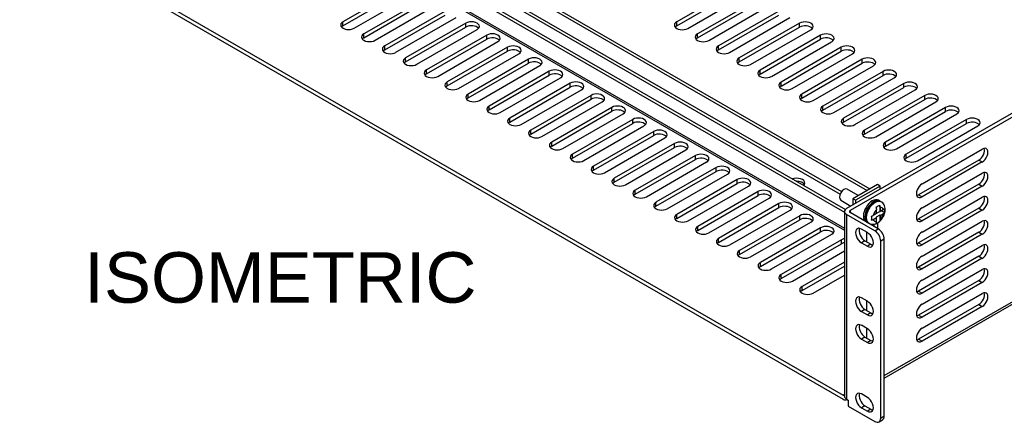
# Model space of a CAD drawing. Header units: inches. Extents: x 0 to 80, y 0 to 59.8.
# Tile 14 of 16: x 55.4 to 70, y 43.2 to 49.2. Entities that reach past the tile are written whole.
import ezdxf
from ezdxf.enums import TextEntityAlignment as Align

# ---------------------------------------------------------------- set-up
doc = ezdxf.new("R2010")
doc.units = ezdxf.units.IN
doc.header["$MEASUREMENT"] = 0
for name, color, linetype in [('COM56860-2', 7, 'Continuous'), ('COM56863', 7, 'Continuous'), ('Default', 7, 'Continuous'), ('SCS19498', 7, 'Continuous')]:
    doc.layers.add(name, color=color, linetype=linetype)
doc.styles.add('SEACAD_Arial', font='arial.ttf')

# ---------------------------------------------------------------- blocks, each defined once
blk = doc.blocks.new('SE5')
at = {"layer": 'COM56860-2', "color": 7, "linetype": 'Continuous'}
for p, q in [((76.117, 51.224), (67.708, 46.369)), ((76.168, 51.194), (67.759, 46.339)), ((55.436, 50.652), (67.658, 43.596)), ((55.436, 50.593), (67.658, 43.537)), ((61.128, 49.66), (60.234, 49.144)), ((60.234, 49.085), (61.128, 49.602)), ((60.4, 49.048), (61.294, 49.564)), ((66.081, 49.659), (65.186, 49.142)), ((65.186, 49.084), (66.081, 49.6)), ((65.352, 49.046), (66.247, 49.563)), ((68.266, 43.889), (78.224, 49.637)), ((68.266, 43.852), (78.185, 49.578)), ((61.438, 49.482), (60.543, 48.965)), ((60.543, 48.906), (61.438, 49.423)), ((66.39, 49.48), (65.496, 48.964)), ((65.496, 48.905), (66.39, 49.421)), ((60.71, 48.869), (61.604, 49.386)), ((61.748, 49.303), (60.853, 48.786)), ((60.853, 48.728), (61.748, 49.244)), ((65.662, 48.868), (66.557, 49.384)), ((66.7, 49.301), (65.806, 48.785)), ((60.234, 49.085), (60.234, 49.144)), ((61.019, 48.69), (61.914, 49.207)), ((62.057, 49.124), (61.163, 48.608)), ((62.057, 49.065), (62.057, 49.124)), ((65.186, 49.084), (65.186, 49.142)), ((65.806, 48.726), (66.7, 49.242)), ((65.972, 48.689), (66.866, 49.205)), ((67.01, 49.122), (66.115, 48.606)), ((67.01, 49.064), (67.01, 49.122)), ((60.543, 48.906), (60.543, 48.965)), ((61.163, 48.549), (62.057, 49.065)), ((61.329, 48.512), (62.223, 49.028)), ((65.496, 48.905), (65.496, 48.964)), ((66.115, 48.547), (67.01, 49.064)), ((66.282, 48.51), (67.176, 49.026)), ((62.367, 48.945), (61.473, 48.429)), ((61.473, 48.37), (62.367, 48.886)), ((61.639, 48.333), (62.533, 48.849)), ((62.367, 48.886), (62.367, 48.945)), ((67.32, 48.944), (66.425, 48.427)), ((66.425, 48.368), (67.32, 48.885)), ((66.591, 48.331), (67.486, 48.848)), ((67.32, 48.885), (67.32, 48.944)), ((60.853, 48.728), (60.853, 48.786)), ((62.677, 48.766), (61.782, 48.25)), ((61.782, 48.191), (62.677, 48.708)), ((61.948, 48.154), (62.843, 48.67)), ((62.677, 48.708), (62.677, 48.766)), ((65.806, 48.726), (65.806, 48.785)), ((67.629, 48.765), (66.735, 48.248)), ((66.735, 48.189), (67.629, 48.706)), ((66.901, 48.152), (67.795, 48.669)), ((67.629, 48.706), (67.629, 48.765)), ((61.163, 48.549), (61.163, 48.608)), ((62.986, 48.588), (62.092, 48.071)), ((62.092, 48.012), (62.986, 48.529)), ((62.986, 48.529), (62.986, 48.588)), ((66.115, 48.547), (66.115, 48.606)), ((67.939, 48.586), (67.045, 48.069)), ((67.045, 48.011), (67.939, 48.527)), ((67.939, 48.527), (67.939, 48.586)), ((61.473, 48.37), (61.473, 48.429)), ((62.258, 47.975), (63.153, 48.492)), ((63.296, 48.409), (62.402, 47.892)), ((63.296, 48.35), (63.296, 48.409)), ((66.425, 48.368), (66.425, 48.427)), ((67.211, 47.974), (68.105, 48.49)), ((68.249, 48.407), (67.354, 47.891)), ((68.249, 48.348), (68.249, 48.407)), ((61.782, 48.191), (61.782, 48.25)), ((62.402, 47.834), (63.296, 48.35)), ((62.568, 47.796), (63.462, 48.313)), ((63.606, 48.23), (62.711, 47.713)), ((63.606, 48.171), (63.606, 48.23)), ((66.735, 48.189), (66.735, 48.248)), ((67.354, 47.832), (68.249, 48.348)), ((67.52, 47.795), (68.415, 48.311)), ((68.558, 48.228), (67.664, 47.712)), ((68.558, 48.169), (68.558, 48.228)), ((62.711, 47.655), (63.606, 48.171)), ((62.878, 47.618), (63.772, 48.134)), ((67.664, 47.653), (68.558, 48.169)), ((67.83, 47.616), (68.725, 48.132)), ((62.092, 48.012), (62.092, 48.071)), ((63.916, 48.051), (63.021, 47.535)), ((63.021, 47.476), (63.916, 47.992)), ((63.187, 47.439), (64.082, 47.955)), ((63.916, 47.992), (63.916, 48.051)), ((67.045, 48.011), (67.045, 48.069)), ((68.868, 48.049), (67.974, 47.533)), ((67.974, 47.474), (68.868, 47.991)), ((68.14, 47.437), (69.034, 47.954)), ((68.868, 47.991), (68.868, 48.049)), ((62.402, 47.834), (62.402, 47.892)), ((64.225, 47.872), (63.331, 47.356)), ((63.331, 47.297), (64.225, 47.814)), ((64.225, 47.814), (64.225, 47.872)), ((67.354, 47.832), (67.354, 47.891)), ((69.178, 47.871), (68.283, 47.354)), ((68.283, 47.295), (69.178, 47.812)), ((69.178, 47.812), (69.178, 47.871)), ((62.711, 47.655), (62.711, 47.713)), ((63.497, 47.26), (64.391, 47.776)), ((64.535, 47.693), (63.641, 47.177)), ((64.535, 47.635), (64.535, 47.693)), ((67.664, 47.653), (67.664, 47.712)), ((68.45, 47.258), (69.344, 47.775)), ((69.488, 47.692), (68.593, 47.175)), ((69.488, 47.633), (69.488, 47.692)), ((63.021, 47.476), (63.021, 47.535)), ((63.641, 47.118), (64.535, 47.635)), ((63.807, 47.081), (64.701, 47.598)), ((64.845, 47.515), (63.95, 46.998)), ((64.845, 47.456), (64.845, 47.515)), ((67.974, 47.474), (67.974, 47.533)), ((68.593, 47.117), (69.488, 47.633)), ((68.759, 47.079), (69.654, 47.596)), ((63.331, 47.297), (63.331, 47.356)), ((63.95, 46.939), (64.845, 47.456)), ((64.116, 46.902), (65.011, 47.419)), ((68.283, 47.295), (68.283, 47.354)), ((65.154, 47.336), (64.26, 46.819)), ((64.26, 46.761), (65.154, 47.277)), ((64.426, 46.723), (65.321, 47.24)), ((65.154, 47.277), (65.154, 47.336)), ((68.827, 46.736), (69.721, 47.253)), ((63.641, 47.118), (63.641, 47.177)), ((65.464, 47.157), (64.57, 46.641)), ((64.57, 46.582), (65.464, 47.098)), ((64.736, 46.545), (65.63, 47.061)), ((65.464, 47.098), (65.464, 47.157)), ((68.593, 47.117), (68.593, 47.175)), ((69.67, 47.09), (68.776, 46.574)), ((69.721, 47.061), (68.827, 46.544)), ((69.67, 47.09), (69.721, 47.061)), ((63.95, 46.939), (63.95, 46.998)), ((65.774, 46.978), (64.879, 46.462)), ((64.879, 46.403), (65.774, 46.919)), ((65.774, 46.919), (65.774, 46.978)), ((64.26, 46.761), (64.26, 46.819)), ((65.046, 46.366), (65.94, 46.882)), ((66.084, 46.799), (65.189, 46.283)), ((66.084, 46.741), (66.084, 46.799)), ((68.827, 46.379), (69.721, 46.895)), ((64.57, 46.582), (64.57, 46.641)), ((65.189, 46.224), (66.084, 46.741)), ((65.355, 46.187), (66.25, 46.703)), ((66.393, 46.621), (65.499, 46.104)), ((66.393, 46.562), (66.393, 46.621)), ((69.67, 46.733), (68.776, 46.216)), ((69.721, 46.703), (68.827, 46.187)), ((69.67, 46.733), (69.721, 46.703)), ((65.499, 46.045), (66.393, 46.562)), ((65.665, 46.008), (66.559, 46.525)), ((68.776, 46.574), (68.827, 46.544)), ((68.827, 46.021), (69.721, 46.538)), ((64.879, 46.403), (64.879, 46.462)), ((66.703, 46.442), (65.809, 45.925)), ((65.809, 45.867), (66.703, 46.383)), ((65.975, 45.829), (66.869, 46.346)), ((66.703, 46.383), (66.703, 46.442)), ((67.677, 46.325), (67.677, 43.581)), ((67.759, 46.339), (67.759, 46.31)), ((69.67, 46.375), (68.776, 45.859)), ((69.721, 46.346), (68.827, 45.829)), ((69.67, 46.375), (69.721, 46.346)), ((65.189, 46.224), (65.189, 46.283)), ((67.013, 46.263), (66.118, 45.747)), ((66.118, 45.688), (67.013, 46.204)), ((67.013, 46.204), (67.013, 46.263)), ((68.127, 46.039), (67.708, 46.281)), ((67.708, 46.281), (67.708, 43.537)), ((68.178, 46.068), (67.759, 46.31)), ((68.776, 46.216), (68.827, 46.187)), ((68.827, 45.663), (69.721, 46.18)), ((65.499, 46.045), (65.499, 46.104)), ((66.284, 45.651), (67.179, 46.167)), ((67.322, 46.084), (66.428, 45.568)), ((67.322, 46.025), (67.322, 46.084)), ((68.017, 46.013), (67.929, 46.064)), ((68.01, 46.165), (68.01, 46.166)), ((68.114, 46.138), (68.114, 46.105)), ((68.127, 46.039), (68.178, 46.068)), ((68.165, 46.156), (68.165, 46.076)), ((65.809, 45.867), (65.809, 45.925)), ((66.428, 45.509), (67.322, 46.025)), ((66.594, 45.472), (67.489, 45.988)), ((67.632, 45.905), (66.738, 45.389)), ((67.632, 45.847), (67.632, 45.905)), ((67.98, 45.89), (67.929, 45.86)), ((67.98, 45.89), (68.068, 45.839)), ((68.01, 45.872), (68.01, 46.017)), ((68.266, 45.915), (68.215, 45.886)), ((68.215, 43.258), (68.215, 45.886)), ((68.266, 43.288), (68.266, 45.915)), ((69.67, 46.017), (68.776, 45.501)), ((69.721, 45.988), (68.827, 45.472)), ((69.67, 46.017), (69.721, 45.988)), ((66.118, 45.688), (66.118, 45.747)), ((66.738, 45.33), (67.632, 45.847)), ((66.904, 45.293), (67.677, 45.739)), ((67.929, 45.86), (68.017, 45.809)), ((68.068, 45.839), (68.017, 45.809)), ((68.776, 45.859), (68.827, 45.829)), ((68.827, 45.306), (69.721, 45.822)), ((69.67, 45.66), (68.776, 45.143)), ((69.721, 45.63), (68.827, 45.114)), ((69.67, 45.66), (69.721, 45.63)), ((66.428, 45.509), (66.428, 45.568)), ((67.677, 45.574), (67.047, 45.21)), ((67.047, 45.151), (67.677, 45.515)), ((68.776, 45.501), (68.827, 45.472)), ((68.827, 44.948), (69.721, 45.465)), ((66.738, 45.33), (66.738, 45.389)), ((67.214, 45.114), (67.677, 45.382)), ((69.67, 45.302), (68.776, 44.786)), ((69.67, 45.302), (69.721, 45.273)), ((67.047, 45.151), (67.047, 45.21)), ((69.721, 45.273), (68.827, 44.756)), ((68.017, 44.993), (67.929, 45.044)), ((68.776, 45.143), (68.827, 45.114)), ((68.827, 44.591), (69.721, 45.107)), ((67.98, 44.869), (67.929, 44.84)), ((67.98, 44.869), (68.068, 44.818)), ((68.01, 44.851), (68.01, 44.997)), ((69.67, 44.945), (68.776, 44.428)), ((69.721, 44.915), (68.827, 44.399)), ((69.67, 44.945), (69.721, 44.915)), ((67.929, 44.84), (68.017, 44.789)), ((68.068, 44.818), (68.017, 44.789)), ((68.776, 44.786), (68.827, 44.756)), ((68.017, 44.584), (67.929, 44.635)), ((68.01, 44.443), (68.01, 44.588)), ((67.98, 44.461), (67.929, 44.431)), ((67.929, 44.431), (68.017, 44.38)), ((67.98, 44.461), (68.068, 44.41)), ((68.776, 44.428), (68.827, 44.399)), ((68.068, 44.41), (68.017, 44.38)), ((67.677, 43.607), (67.658, 43.596)), ((68.017, 43.564), (67.929, 43.615)), ((67.708, 43.537), (67.733, 43.523)), ((67.712, 43.532), (67.715, 43.534)), ((67.733, 43.523), (67.733, 43.435)), ((67.733, 43.435), (68.127, 43.207)), ((67.98, 43.44), (67.929, 43.411)), ((67.929, 43.411), (68.017, 43.36)), ((67.98, 43.44), (68.068, 43.389)), ((68.068, 43.389), (68.017, 43.36)), ((68.215, 43.258), (68.266, 43.288)), ((68.19, 43.201), (68.241, 43.23))]:
    blk.add_line(p, q, dxfattribs=at)
for centre, major_axis, start_param, end_param in [((60.317, 49.096), (0.117, 0), 2.356194, 5.497787), ((62.14, 49.076), (-0.118, 0), 2.356194, 5.497787), ((65.269, 49.094), (0.117, 0), 2.356194, 5.497787), ((67.093, 49.074), (-0.118, 0), 2.356194, 5.497787), ((60.317, 49.037), (0.118, 0), 2.356194, 2.693452), ((60.626, 48.917), (0.118, 0), 2.356194, 5.497787), ((62.14, 49.017), (-0.118, 0), 3.589734, 5.497787), ((62.45, 48.897), (-0.118, 0), 2.356194, 5.497787), ((65.269, 49.036), (0.118, 0), 2.356194, 2.693452), ((65.579, 48.916), (0.118, 0), 2.356194, 5.497787), ((67.093, 49.016), (-0.118, 0), 3.589734, 5.497787), ((67.403, 48.896), (-0.118, 0), 2.356194, 5.497787), ((60.626, 48.858), (0.118, 0), 2.356194, 2.693452), ((62.45, 48.838), (-0.117, 0), 3.589734, 5.497787), ((65.579, 48.857), (0.118, 0), 2.356194, 2.693452), ((67.403, 48.837), (-0.118, 0), 3.589734, 5.497787), ((60.936, 48.738), (0.118, 0), 2.356194, 5.497787), ((60.936, 48.68), (0.118, 0), 2.356194, 2.693452), ((62.76, 48.718), (-0.118, 0), 2.356194, 5.497787), ((62.76, 48.66), (-0.117, 0), 3.589734, 5.497787), ((65.889, 48.737), (0.118, 0), 2.356194, 5.497787), ((65.889, 48.678), (0.118, 0), 2.356194, 2.693452), ((67.712, 48.717), (-0.118, 0), 2.356194, 5.497787), ((67.712, 48.658), (-0.117, 0), 3.589734, 5.497787), ((61.246, 48.56), (0.117, 0), 2.356194, 5.497787), ((61.246, 48.501), (0.118, 0), 2.356194, 2.693452), ((63.07, 48.54), (-0.118, 0), 2.356194, 5.497787), ((63.07, 48.481), (-0.118, 0), 3.589734, 5.497787), ((66.198, 48.558), (0.118, 0), 2.356194, 5.497787), ((66.198, 48.499), (0.117, 0), 2.356194, 2.693452), ((68.022, 48.538), (-0.118, 0), 2.356194, 5.497787), ((68.022, 48.479), (-0.117, 0), 3.589734, 5.497787), ((61.556, 48.381), (0.118, 0), 2.356194, 5.497787), ((61.556, 48.322), (0.118, 0), 2.356194, 2.693452), ((63.379, 48.361), (-0.118, 0), 2.356194, 5.497787), ((63.379, 48.302), (-0.118, 0), 3.589734, 5.497787), ((66.508, 48.379), (0.117, 0), 2.356194, 5.497787), ((66.508, 48.32), (0.117, 0), 2.356194, 2.693452), ((68.332, 48.359), (-0.118, 0), 2.356194, 5.497787), ((68.332, 48.3), (-0.117, 0), 3.589734, 5.497787), ((61.865, 48.202), (0.118, 0), 2.356194, 5.497787), ((63.689, 48.182), (-0.118, 0), 2.356194, 5.497787), ((66.818, 48.2), (0.117, 0), 2.356194, 5.497787), ((68.642, 48.18), (-0.118, 0), 2.356194, 5.497787), ((61.865, 48.143), (0.118, 0), 2.356194, 2.693452), ((63.689, 48.123), (-0.118, 0), 3.589734, 5.497787), ((63.999, 48.003), (-0.118, 0), 2.356194, 5.497787), ((66.818, 48.142), (0.117, 0), 2.356194, 2.693452), ((68.642, 48.122), (-0.118, 0), 3.589734, 5.497787), ((68.951, 48.002), (-0.118, 0), 2.356194, 5.497787), ((62.175, 48.023), (0.117, 0), 2.356194, 5.497787), ((62.175, 47.964), (0.118, 0), 2.356194, 2.693452), ((63.999, 47.944), (-0.118, 0), 3.589734, 5.497787), ((67.128, 48.022), (0.118, 0), 2.356194, 5.497787), ((67.128, 47.963), (0.118, 0), 2.356194, 2.693452), ((68.951, 47.943), (-0.117, 0), 3.589734, 5.497787), ((62.485, 47.844), (0.117, 0), 2.356194, 5.497787), ((62.485, 47.786), (0.117, 0), 2.356194, 2.693452), ((64.308, 47.824), (-0.118, 0), 2.356194, 5.497787), ((64.308, 47.766), (-0.118, 0), 3.589734, 5.497787), ((67.437, 47.843), (0.118, 0), 2.356194, 5.497787), ((67.437, 47.784), (0.118, 0), 2.356194, 2.693452), ((69.261, 47.823), (-0.118, 0), 2.356194, 5.497787), ((69.261, 47.764), (-0.118, 0), 3.589734, 5.497787), ((62.794, 47.666), (0.117, 0), 2.356194, 5.497787), ((62.794, 47.607), (0.118, 0), 2.356194, 2.693452), ((64.618, 47.646), (-0.118, 0), 2.356194, 5.497787), ((64.618, 47.587), (-0.118, 0), 3.589734, 5.497787), ((67.747, 47.664), (0.118, 0), 2.356194, 5.497787), ((67.747, 47.605), (0.118, 0), 2.356194, 2.693452), ((69.571, 47.644), (-0.118, 0), 2.356194, 5.497787), ((69.571, 47.585), (-0.118, 0), 3.589734, 5.497787), ((63.104, 47.487), (0.117, 0), 2.356194, 5.497787), ((64.928, 47.467), (-0.118, 0), 2.356194, 5.497787), ((68.057, 47.485), (0.117, 0), 2.356194, 5.497787), ((63.104, 47.428), (0.118, 0), 2.356194, 2.693452), ((63.414, 47.308), (0.117, 0), 2.356194, 5.497787), ((64.928, 47.408), (-0.117, 0), 3.589734, 5.497787), ((65.238, 47.288), (-0.118, 0), 2.356194, 5.497787), ((68.057, 47.426), (0.118, 0), 2.356194, 2.693452), ((68.366, 47.306), (0.117, 0), 2.356194, 5.497787), ((63.414, 47.249), (0.117, 0), 2.356194, 2.693452), ((65.238, 47.229), (-0.117, 0), 3.589734, 5.497787), ((68.366, 47.247), (0.117, 0), 2.356194, 2.693452), ((69.67, 47.186), (-0.059, -0.102), 0.785398, 2.693452), ((69.721, 47.157), (-0.059, -0.102), 0.785398, 3.926991), ((63.724, 47.129), (0.117, 0), 2.356194, 5.497787), ((63.724, 47.07), (0.118, 0), 2.356194, 2.693452), ((65.547, 47.109), (-0.118, 0), 2.356194, 5.497787), ((65.547, 47.05), (-0.118, 0), 3.589734, 5.497787), ((68.676, 47.127), (0.118, 0), 2.356194, 5.497787), ((68.676, 47.069), (0.118, 0), 2.356194, 2.693452), ((64.033, 46.95), (0.117, 0), 2.356194, 5.497787), ((64.033, 46.891), (0.117, 0), 2.356194, 2.693452), ((65.857, 46.93), (-0.118, 0), 2.356194, 5.497787), ((65.857, 46.871), (-0.118, 0), 3.589734, 5.497787), ((69.721, 46.799), (-0.059, -0.102), 0.785398, 3.926991), ((64.343, 46.771), (0.117, 0), 2.356194, 5.497787), ((64.343, 46.713), (0.118, 0), 2.356194, 2.693452), ((66.167, 46.751), (-0.118, 0), 2.356194, 5.497787), ((66.167, 46.693), (-0.117, 0), 3.589734, 5.497787), ((69.67, 46.829), (-0.059, -0.102), 0.785398, 2.693452), ((64.653, 46.593), (0.118, 0), 2.356194, 5.497787), ((66.476, 46.573), (-0.118, 0), 2.356194, 5.497787), ((68.827, 46.64), (0.059, 0.102), 0.785398, 3.926991), ((64.653, 46.534), (0.118, 0), 2.356194, 2.693452), ((66.476, 46.514), (-0.118, 0), 3.589734, 5.497787), ((68.776, 46.67), (0.059, 0.102), 3.589734, 3.926991), ((69.67, 46.471), (-0.059, -0.102), 0.785398, 2.693452), ((69.721, 46.442), (-0.059, -0.102), 0.785398, 3.926991), ((64.962, 46.414), (0.117, 0), 2.356194, 5.497787), ((64.962, 46.355), (0.118, 0), 2.356194, 2.693452), ((66.786, 46.394), (-0.118, 0), 2.356194, 5.497787), ((66.786, 46.335), (-0.118, 0), 3.589734, 5.497787), ((67.785, 46.325), (0.108, 0), 2.356194, 3.926991), ((67.785, 46.325), (0.036, 0), 2.356194, 3.926991), ((68.827, 46.283), (0.059, 0.102), 0.785398, 3.926991), ((65.272, 46.235), (0.117, 0), 2.356194, 5.497787), ((65.272, 46.176), (0.118, 0), 2.356194, 2.693452), ((67.096, 46.215), (-0.118, 0), 2.356194, 5.497787), ((67.096, 46.156), (-0.117, 0), 3.589734, 5.497787), ((68.776, 46.312), (0.059, 0.102), 3.589734, 3.926991), ((69.67, 46.113), (-0.059, -0.102), 0.785398, 2.693452), ((69.721, 46.084), (-0.059, -0.102), 0.785398, 3.926991), ((65.582, 46.056), (0.118, 0), 2.356194, 5.497787), ((65.582, 45.997), (0.118, 0), 2.356194, 2.693452), ((67.406, 46.036), (-0.118, 0), 2.356194, 5.497787), ((67.406, 45.977), (-0.117, 0), 3.589734, 5.497787), ((67.929, 45.962), (0.062, -0.108), 2.356194, 5.497787), ((67.98, 45.992), (0.062, -0.108), 3.561081, 5.497787), ((68.127, 45.937), (0.062, -0.108), 0.785398, 2.356194), ((68.178, 45.966), (-0.062, 0.108), 3.926991, 5.497787), ((65.892, 45.877), (0.117, 0), 2.356194, 5.497787), ((67.715, 45.857), (-0.118, 0), 5.044863, 5.497787), ((68.017, 45.911), (-0.062, 0.108), 2.356194, 5.497787), ((68.827, 45.925), (0.059, 0.102), 0.785398, 3.926991), ((65.892, 45.819), (0.117, 0), 2.356194, 2.693452), ((66.201, 45.699), (0.117, 0), 2.356194, 5.497787), ((67.715, 45.799), (-0.118, 0), 5.044863, 5.497787), ((68.068, 45.941), (-0.062, 0.108), 2.356194, 2.722104), ((68.776, 45.955), (0.059, 0.102), 3.589734, 3.926991), ((69.67, 45.756), (-0.059, -0.102), 0.785398, 2.693452), ((69.721, 45.726), (-0.059, -0.102), 0.785398, 3.926991), ((66.201, 45.64), (0.118, 0), 2.356194, 2.693452), ((68.827, 45.568), (0.059, 0.102), 0.785398, 3.926991), ((66.511, 45.52), (0.118, 0), 2.356194, 5.497787), ((66.511, 45.461), (0.118, 0), 2.356194, 2.693452), ((68.776, 45.597), (0.059, 0.102), 3.589734, 3.926991), ((69.67, 45.398), (-0.059, -0.102), 0.785398, 2.693452), ((69.721, 45.369), (-0.059, -0.102), 0.785398, 3.926991), ((66.821, 45.341), (0.118, 0), 2.356194, 5.497787), ((66.821, 45.282), (0.117, 0), 2.356194, 2.693452), ((68.827, 45.21), (0.059, 0.102), 0.785398, 3.926991), ((67.13, 45.162), (0.118, 0), 2.356194, 5.497787), ((67.13, 45.103), (0.118, 0), 2.356194, 2.693452), ((67.929, 44.942), (0.062, -0.108), 2.356194, 5.497787), ((67.98, 44.971), (0.062, -0.108), 3.561081, 5.497787), ((68.776, 45.239), (0.059, 0.102), 3.589734, 3.926991), ((69.67, 45.04), (-0.059, -0.102), 0.785398, 2.693452), ((69.721, 45.011), (-0.059, -0.102), 0.785398, 3.926991), ((68.017, 44.891), (-0.062, 0.108), 2.356194, 5.497787), ((68.827, 44.852), (0.059, 0.102), 0.785398, 3.926991), ((68.068, 44.92), (-0.062, 0.108), 2.356194, 2.722104), ((68.776, 44.882), (0.059, 0.102), 3.589734, 3.926991), ((67.929, 44.533), (0.062, -0.108), 2.356194, 5.497787), ((67.98, 44.563), (0.062, -0.108), 3.561081, 5.497787), ((68.017, 44.482), (-0.062, 0.108), 2.356194, 5.497787), ((68.827, 44.495), (0.059, 0.102), 0.785398, 3.926991), ((68.776, 44.524), (0.059, 0.102), 3.589734, 3.926991), ((68.068, 44.512), (-0.062, 0.108), 2.356194, 2.722104), ((67.658, 43.625), (-0.018, 0.0312), 2.356194, 3.215454), ((67.785, 43.581), (0.108, 0), 3.141593, 3.926991), ((67.929, 43.513), (0.062, -0.108), 2.356194, 5.497787), ((67.98, 43.542), (0.062, -0.108), 3.561081, 5.497787), ((68.017, 43.462), (-0.062, 0.108), 2.356194, 5.497787), ((67.658, 43.625), (-0.054, 0.0935), 2.356194, 3.198241), ((68.068, 43.491), (-0.062, 0.108), 2.356194, 2.722104), ((68.127, 43.309), (-0.062, 0.108), 2.356194, 3.926991), ((68.178, 43.339), (-0.062, 0.108), 3.141593, 3.926991)]:
    blk.add_ellipse(centre, major_axis=major_axis, ratio=0.57735, start_param=start_param, end_param=end_param, dxfattribs=at)
at = {"layer": 'COM56863', "color": 7, "linetype": 'Continuous'}
for p, q in [((56.04, 53.549), (68.011, 46.637)), ((56.08, 53.572), (68.052, 46.66)), ((55.594, 53.291), (67.677, 46.315)), ((55.634, 53.315), (67.69, 46.354)), ((56.17, 53.191), (67.61, 46.585)), ((56.19, 53.226), (67.631, 46.621)), ((55.594, 53.055), (67.677, 46.079)), ((55.612, 53.016), (67.677, 46.05)), ((68.166, 46.726), (67.802, 46.516)), ((68.206, 46.703), (67.842, 46.493)), ((68.206, 46.703), (68.166, 46.726)), ((68.206, 46.656), (68.206, 46.703)), ((67.802, 46.516), (67.802, 46.422)), ((67.842, 46.493), (67.802, 46.516)), ((67.842, 46.493), (67.842, 46.446)), ((68.022, 46.158), (68.023, 46.159)), ((68.047, 46.144), (68.05, 46.145))]:
    blk.add_line(p, q, dxfattribs=at)
for centre, major_axis, start_param, end_param in [((66.964, 46.748), (0.125, 0), 0, 2.103514), ((66.964, 46.702), (-0.125, 0), 3.469899, 4.713953), ((66.964, 46.748), (0.125, 0), 5.750467, 6.283185)]:
    blk.add_ellipse(centre, major_axis=major_axis, ratio=0.57735, start_param=start_param, end_param=end_param, dxfattribs=at)
at = {"layer": 'SCS19498', "color": 7, "linetype": 'Continuous'}
for p, q in [((67.881, 46.562), (67.714, 46.658)), ((67.62, 46.495), (67.773, 46.406)), ((68.201, 46.481), (68.18, 46.493)), ((68.222, 46.468), (68.218, 46.47)), ((68.154, 46.295), (68.154, 46.354)), ((68.154, 46.302), (68.199, 46.328)), ((68.199, 46.414), (68.199, 46.328)), ((68.199, 46.328), (68.205, 46.325)), ((68.205, 46.384), (68.205, 46.325)), ((68.256, 46.354), (68.205, 46.325)), ((68.225, 46.336), (68.272, 46.309)), ((68.154, 46.295), (68.103, 46.266)), ((68.103, 46.207), (68.154, 46.236)), ((68.199, 46.269), (68.148, 46.24)), ((68.148, 46.24), (68.154, 46.236)), ((68.154, 46.178), (68.154, 46.236)), ((68.199, 46.269), (68.199, 46.183)), ((68.205, 46.266), (68.199, 46.269)), ((68.205, 46.266), (68.256, 46.295)), ((68.205, 46.266), (68.205, 46.207)), ((67.996, 46.174), (68.017, 46.162)), ((68.034, 46.152), (68.038, 46.15))]:
    blk.add_line(p, q, dxfattribs=at)
for centre, radius, start, end in [((68.06, 46.353), 0.0944, 0.7991, 19.9533), ((68.11, 46.382), 0.0944, 0.8006, 19.9517), ((68.231, 46.4), 0.0522, 298.7437, 321.854), ((67.921, 46.338), 0.352, 355.2078, 4.7922), ((68.058, 46.345), 0.0906, 283.4788, 299.4377), ((67.729, 46.227), 0.352, 355.2073, 4.7927), ((68.058, 46.286), 0.0906, 283.4791, 299.4374), ((68.106, 46.176), 0.048, 331.8403, 2.015), ((68.157, 46.205), 0.048, 331.841, 2.0143), ((68.231, 46.341), 0.0521, 298.7361, 321.8617)]:
    blk.add_arc(centre, radius, start, end, dxfattribs=at)
for centre, major_axis, start_param, end_param in [((67.667, 46.577), (-0.0472, -0.0818), 3.141593, 6.283185), ((68.088, 46.334), (-0.092, -0.159), 3.141593, 6.283185), ((68.109, 46.321), (-0.092, -0.159), 3.141593, 6.283185), ((68.13, 46.309), (-0.092, -0.159), 3.144544, 6.282354), ((68.126, 46.311), (0.092, 0.159), 0, 3.141593), ((68.179, 46.281), (0.057, 0.0987), 1.106687, 2.034906), ((68.174, 46.284), (0.073, 0.127), 0.537115, 1.033681), ((68.179, 46.281), (-0.057, -0.0987), 2.677483, 3.605702), ((68.179, 46.281), (0.057, 0.0987), 2.677483, 3.605702), ((68.174, 46.284), (-0.073, -0.127), 0.537115, 1.033681), ((68.179, 46.281), (-0.057, -0.0987), 1.106687, 2.034906), ((68.126, 46.311), (0.092, 0.159), 3.141593, 3.167309)]:
    blk.add_ellipse(centre, major_axis=major_axis, ratio=0.57735, start_param=start_param, end_param=end_param, dxfattribs=at)
for points, knots in [([(68.218, 46.469), (68.214, 46.472), (68.203, 46.479), (68.178, 46.483), (68.146, 46.478), (68.113, 46.464), (68.08, 46.44), (68.05, 46.407), (68.024, 46.369), (68.004, 46.327), (67.991, 46.284), (67.987, 46.243), (67.993, 46.206), (68.006, 46.177), (68.022, 46.158), (68.034, 46.153), (68.038, 46.151)], [0, 0, 0, 0, 0.029258, 0.102502, 0.176066, 0.253646, 0.334568, 0.416181, 0.497564, 0.578951, 0.66071, 0.743283, 0.827062, 0.900902, 0.971354, 1, 1, 1, 1]), ([(68.199, 46.182), (68.208, 46.189), (68.225, 46.205), (68.249, 46.241), (68.269, 46.283), (68.28, 46.328), (68.282, 46.37), (68.273, 46.409), (68.257, 46.439), (68.238, 46.46), (68.225, 46.466), (68.221, 46.467)], [0, 0, 0, 0, 0.091662, 0.222431, 0.354099, 0.488589, 0.628659, 0.74665, 0.856963, 0.963904, 1, 1, 1, 1]), ([(68.038, 46.151), (68.045, 46.147), (68.06, 46.138), (68.091, 46.134), (68.125, 46.137), (68.158, 46.15), (68.184, 46.166), (68.196, 46.178), (68.199, 46.182)], [0, 0, 0, 0, 0.121587, 0.317962, 0.510903, 0.713162, 0.932265, 1, 1, 1, 1])]:
    blk.add_open_spline(points, degree=3, knots=knots, dxfattribs=at)

msp = doc.modelspace()

# ---------------------------------------------------------------- block references
at = {"layer": 'Default'}
msp.add_blockref('SE5', (0, 0), dxfattribs=at)

# ---------------------------------------------------------------- texts
at = {"layer": 'Default', "color": 7, "linetype": 'Continuous', "style": 'SEACAD_Arial'}
msp.add_text('ISOMETRIC', height=0.75, dxfattribs=at).set_placement((56.395, 45.721), align=Align.TOP_LEFT)

doc.saveas('drawing.dxf')
